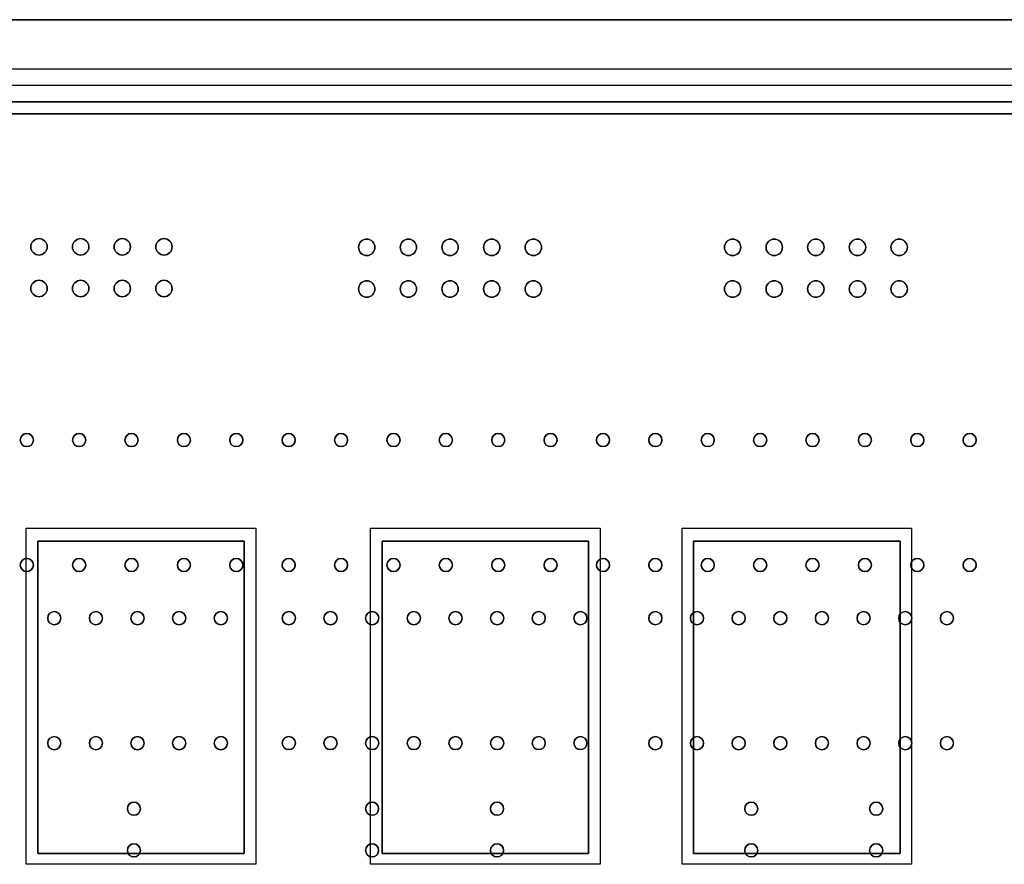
# Model space of a CAD drawing. Header units: millimetres. Extents: x -49 to 145, y -75 to 10.
# Tile 4 of 7: x 35 to 95, y -42 to 10. Entities that reach past the tile are written whole.
import ezdxf

# ---------------------------------------------------------------- set-up
doc = ezdxf.new("R2010")
doc.units = ezdxf.units.MM
doc.header["$MEASUREMENT"] = 0
for name, color, linetype in [('Reloj carcasa v10_Sketch1', 7, 'Continuous'), ('Reloj carcasa v10_Sketch12', 7, 'Continuous'), ('Reloj carcasa v10_Sketch15', 7, 'Continuous'), ('Reloj carcasa v10_Sketch16', 7, 'Continuous'), ('Reloj carcasa v10_Sketch17', 7, 'Continuous'), ('Reloj carcasa v10_Sketch18', 7, 'Continuous'), ('Reloj carcasa v10_Sketch2', 7, 'Continuous'), ('Reloj carcasa v10_Sketch23', 7, 'Continuous'), ('Reloj carcasa v10_Sketch3', 7, 'Continuous'), ('Reloj carcasa v10_Sketch4', 7, 'Continuous'), ('Reloj carcasa v10_Sketch5', 7, 'Continuous'), ('Reloj carcasa v10_Sketch6', 7, 'Continuous'), ('Reloj carcasa v10_Sketch7', 7, 'Continuous'), ('Reloj carcasa v10_Sketch8', 7, 'Continuous')]:
    doc.layers.add(name, color=color, linetype=linetype)

msp = doc.modelspace()

# ---------------------------------------------------------------- linework, layer by layer
at = {"layer": 'Reloj carcasa v10_Sketch1'}
msp.add_line((0, 10), (145, 10), dxfattribs=at)
at = {"layer": 'Reloj carcasa v10_Sketch12'}
msp.add_line((139.76, 4.26, 1.51), (4.94, 4.26, 1.51), dxfattribs=at)
for centre, radius in [((36.28, -3.85, 1.51), 0.5), ((38.82, -3.85, 1.51), 0.5), ((41.36, -3.85, 1.51), 0.5), ((43.9, -3.85, 1.51), 0.5), ((56.27, -3.88, 1.51), 0.5), ((58.81, -3.88, 1.51), 0.5), ((61.35, -3.88, 1.51), 0.5), ((63.89, -3.88, 1.51), 0.5), ((66.43, -3.88, 1.51), 0.5), ((78.58, -3.88, 1.51), 0.5), ((81.12, -3.88, 1.51), 0.5), ((83.66, -3.88, 1.51), 0.5), ((86.2, -3.88, 1.51), 0.5), ((88.74, -3.88, 1.51), 0.5), ((36.28, -6.39, 1.51), 0.5), ((38.82, -6.39, 1.51), 0.5), ((41.36, -6.39, 1.51), 0.5), ((43.9, -6.39, 1.51), 0.5), ((56.27, -6.42, 1.51), 0.5), ((58.81, -6.42, 1.51), 0.5), ((61.35, -6.42, 1.51), 0.5), ((63.89, -6.42, 1.51), 0.5), ((66.43, -6.42, 1.51), 0.5), ((78.58, -6.42, 1.51), 0.5), ((81.12, -6.42, 1.51), 0.5), ((83.66, -6.42, 1.51), 0.5), ((86.2, -6.42, 1.51), 0.5), ((88.74, -6.42, 1.51), 0.5), ((35.534, -15.63, 1.51), 0.4), ((38.729, -15.63, 1.51), 0.4), ((41.924, -15.63, 1.51), 0.4), ((45.119, -15.63, 1.51), 0.4), ((48.313, -15.63, 1.51), 0.4), ((51.508, -15.63, 1.51), 0.4), ((54.703, -15.63, 1.51), 0.4), ((57.898, -15.63, 1.51), 0.4), ((61.093, -15.63, 1.51), 0.4), ((64.288, -15.63, 1.51), 0.4), ((67.483, -15.63, 1.51), 0.4), ((70.678, -15.63, 1.51), 0.4), ((73.872, -15.63, 1.51), 0.4), ((77.067, -15.63, 1.51), 0.4), ((80.262, -15.63, 1.51), 0.4), ((83.457, -15.63, 1.51), 0.4), ((86.652, -15.63, 1.51), 0.4), ((89.847, -15.63, 1.51), 0.4), ((93.042, -15.63, 1.51), 0.4), ((35.534, -23.25, 1.51), 0.4), ((38.729, -23.25, 1.51), 0.4), ((41.924, -23.25, 1.51), 0.4), ((45.119, -23.25, 1.51), 0.4), ((48.313, -23.25, 1.51), 0.4), ((51.508, -23.25, 1.51), 0.4), ((54.703, -23.25, 1.51), 0.4), ((57.898, -23.25, 1.51), 0.4), ((61.093, -23.25, 1.51), 0.4), ((64.288, -23.25, 1.51), 0.4), ((67.483, -23.25, 1.51), 0.4), ((70.678, -23.25, 1.51), 0.4), ((73.872, -23.25, 1.51), 0.4), ((77.067, -23.25, 1.51), 0.4), ((80.262, -23.25, 1.51), 0.4), ((83.457, -23.25, 1.51), 0.4), ((86.652, -23.25, 1.51), 0.4), ((89.847, -23.25, 1.51), 0.4), ((93.042, -23.25, 1.51), 0.4), ((37.21, -26.495, 1.51), 0.4), ((39.75, -26.495, 1.51), 0.4), ((42.29, -26.495, 1.51), 0.4), ((44.83, -26.495, 1.51), 0.4), ((47.37, -26.495, 1.51), 0.4), ((51.52, -26.49, 1.51), 0.4), ((54.06, -26.49, 1.51), 0.4), ((56.6, -26.49, 1.51), 0.4), ((59.14, -26.49, 1.51), 0.4), ((61.68, -26.49, 1.51), 0.4), ((64.22, -26.49, 1.51), 0.4), ((66.76, -26.49, 1.51), 0.4), ((69.3, -26.49, 1.51), 0.4), ((73.872, -26.495, 1.51), 0.4), ((76.412, -26.495, 1.51), 0.4), ((78.952, -26.495, 1.51), 0.4), ((81.492, -26.495, 1.51), 0.4), ((84.032, -26.495, 1.51), 0.4), ((86.572, -26.495, 1.51), 0.4), ((89.112, -26.495, 1.51), 0.4), ((91.652, -26.495, 1.51), 0.4), ((37.21, -34.115, 1.51), 0.4), ((39.75, -34.115, 1.51), 0.4), ((42.29, -34.115, 1.51), 0.4), ((44.83, -34.115, 1.51), 0.4), ((47.37, -34.115, 1.51), 0.4), ((51.52, -34.11, 1.51), 0.4), ((54.06, -34.11, 1.51), 0.4), ((56.6, -34.11, 1.51), 0.4), ((59.14, -34.11, 1.51), 0.4), ((61.68, -34.11, 1.51), 0.4), ((64.22, -34.11, 1.51), 0.4), ((66.76, -34.11, 1.51), 0.4), ((69.3, -34.11, 1.51), 0.4), ((73.872, -34.115, 1.51), 0.4), ((76.412, -34.115, 1.51), 0.4), ((78.952, -34.115, 1.51), 0.4), ((81.492, -34.115, 1.51), 0.4), ((84.032, -34.115, 1.51), 0.4), ((86.572, -34.115, 1.51), 0.4), ((89.112, -34.115, 1.51), 0.4), ((91.652, -34.115, 1.51), 0.4), ((42.07, -38.11, 1.51), 0.4), ((56.595, -38.11, 1.51), 0.4), ((64.215, -38.11, 1.51), 0.4), ((79.72, -38.11, 1.51), 0.4), ((87.34, -38.11, 1.51), 0.4), ((42.07, -40.65, 1.51), 0.4), ((56.595, -40.65, 1.51), 0.4), ((64.215, -40.65, 1.51), 0.4), ((79.72, -40.65, 1.51), 0.4), ((87.34, -40.65, 1.51), 0.4)]:
    msp.add_circle(centre, radius, dxfattribs=at)
at = {"layer": 'Reloj carcasa v10_Sketch15'}
for p, q in [((0, 10, -2), (145, 10, -2)), ((141.5, 5, -2), (4.5, 5, -2))]:
    msp.add_line(p, q, dxfattribs=at)
at = {"layer": 'Reloj carcasa v10_Sketch16'}
msp.add_line((0, 10, -2), (145, 10, -2), dxfattribs=at)
at = {"layer": 'Reloj carcasa v10_Sketch17'}
msp.add_line((0, 10, -5), (145, 10, -5), dxfattribs=at)
at = {"layer": 'Reloj carcasa v10_Sketch18'}
msp.add_line((0, 10, -5), (145, 10, -5), dxfattribs=at)
at = {"layer": 'Reloj carcasa v10_Sketch2'}
for p, q in [((0, 10, -2), (145, 10, -2)), ((145, 10, -2), (0, 10, -2)), ((4.5, 5, -2), (141.5, 5, -2))]:
    msp.add_line(p, q, dxfattribs=at)
at = {"layer": 'Reloj carcasa v10_Sketch23'}
for p, q in [((0, 10, -2), (145, 10, -2)), ((117.5, 5, -2), (27.5, 5, -2))]:
    msp.add_line(p, q, dxfattribs=at)
at = {"layer": 'Reloj carcasa v10_Sketch3'}
for p, q in [((0, 10, 33), (145, 10, 33)), ((145, 10, 33), (0, 10, 33)), ((4.5, 5, 33), (141.5, 5, 33)), ((36.2, -21.8, 33), (48.8, -21.8, 33)), ((36.2, -40.85, 33), (36.2, -21.8, 33)), ((48.8, -21.8, 33), (48.8, -40.85, 33)), ((57.2, -40.85, 33), (57.2, -21.8, 33)), ((57.2, -21.8, 33), (69.8, -21.8, 33)), ((69.8, -21.8, 33), (69.8, -40.85, 33)), ((76.2, -21.8, 33), (88.8, -21.8, 33)), ((76.2, -40.85, 33), (76.2, -21.8, 33)), ((88.8, -21.8, 33), (88.8, -40.85, 33)), ((48.8, -40.85, 33), (36.2, -40.85, 33)), ((69.8, -40.85, 33), (57.2, -40.85, 33)), ((88.8, -40.85, 33), (76.2, -40.85, 33))]:
    msp.add_line(p, q, dxfattribs=at)
at = {"layer": 'Reloj carcasa v10_Sketch4'}
for p, q in [((145, 10, 38), (0, 10, 38)), ((3, 7, 38), (142, 7, 38)), ((36.2, -21.8, 38), (48.8, -21.8, 38)), ((36.2, -40.85, 38), (36.2, -21.8, 38)), ((48.8, -21.8, 38), (48.8, -40.85, 38)), ((57.2, -40.85, 38), (57.2, -21.8, 38)), ((57.2, -21.8, 38), (69.8, -21.8, 38)), ((69.8, -21.8, 38), (69.8, -40.85, 38)), ((76.2, -21.8, 38), (88.8, -21.8, 38)), ((76.2, -40.85, 38), (76.2, -21.8, 38)), ((88.8, -21.8, 38), (88.8, -40.85, 38)), ((48.8, -40.85, 38), (36.2, -40.85, 38)), ((69.8, -40.85, 38), (57.2, -40.85, 38)), ((88.8, -40.85, 38), (76.2, -40.85, 38))]:
    msp.add_line(p, q, dxfattribs=at)
at = {"layer": 'Reloj carcasa v10_Sketch5'}
for p, q in [((145, 10, 38), (0, 10, 38)), ((36.2, -40.85, 38), (36.2, -21.8, 38)), ((36.2, -21.8, 38), (48.8, -21.8, 38)), ((48.8, -21.8, 38), (48.8, -40.85, 38)), ((57.2, -40.85, 38), (57.2, -21.8, 38)), ((57.2, -21.8, 38), (69.8, -21.8, 38)), ((69.8, -21.8, 38), (69.8, -40.85, 38)), ((76.2, -40.85, 38), (76.2, -21.8, 38)), ((76.2, -21.8, 38), (88.8, -21.8, 38)), ((88.8, -21.8, 38), (88.8, -40.85, 38)), ((48.8, -40.85, 38), (36.2, -40.85, 38)), ((69.8, -40.85, 38), (57.2, -40.85, 38)), ((88.8, -40.85, 38), (76.2, -40.85, 38))]:
    msp.add_line(p, q, dxfattribs=at)
at = {"layer": 'Reloj carcasa v10_Sketch6'}
for p, q in [((145, 10, 38), (0, 10, 38)), ((0, 10, 38), (145, 10, 38)), ((4, 6, 38), (141, 6, 38)), ((35.5, -21, 38), (49.5, -21, 38)), ((35.5, -41.5, 38), (35.5, -21, 38)), ((49.5, -21, 38), (49.5, -41.5, 38)), ((56.5, -21, 38), (70.5, -21, 38)), ((56.5, -41.5, 38), (56.5, -21, 38)), ((70.5, -21, 38), (70.5, -41.5, 38)), ((75.5, -41.5, 38), (75.5, -21, 38)), ((75.5, -21, 38), (89.5, -21, 38)), ((89.5, -21, 38), (89.5, -41.5, 38)), ((36.2, -21.8, 38), (48.8, -21.8, 38)), ((36.2, -40.85, 38), (36.2, -21.8, 38)), ((48.8, -21.8, 38), (48.8, -40.85, 38)), ((57.2, -21.8, 38), (69.8, -21.8, 38)), ((57.2, -40.85, 38), (57.2, -21.8, 38)), ((57.2, -21.8, 38), (69.8, -21.8, 38)), ((57.2, -40.85, 38), (57.2, -21.8, 38)), ((69.8, -21.8, 38), (69.8, -40.85, 38)), ((69.8, -21.8, 38), (69.8, -40.85, 38)), ((76.2, -21.8, 38), (88.8, -21.8, 38)), ((76.2, -40.85, 38), (76.2, -21.8, 38)), ((76.2, -40.85, 38), (76.2, -21.8, 38)), ((76.2, -21.8, 38), (88.8, -21.8, 38)), ((88.8, -21.8, 38), (88.8, -40.85, 38)), ((88.8, -21.8, 38), (88.8, -40.85, 38)), ((48.8, -40.85, 38), (36.2, -40.85, 38)), ((69.8, -40.85, 38), (57.2, -40.85, 38)), ((69.8, -40.85, 38), (57.2, -40.85, 38)), ((88.8, -40.85, 38), (76.2, -40.85, 38)), ((88.8, -40.85, 38), (76.2, -40.85, 38)), ((49.5, -41.5, 38), (35.5, -41.5, 38)), ((70.5, -41.5, 38), (56.5, -41.5, 38)), ((89.5, -41.5, 38), (75.5, -41.5, 38))]:
    msp.add_line(p, q, dxfattribs=at)
at = {"layer": 'Reloj carcasa v10_Sketch7'}
for p, q in [((4.5, 5, 33), (141.5, 5, 33)), ((48.8, -21.8, 33), (36.2, -21.8, 33)), ((36.2, -21.8, 33), (36.2, -40.85, 33)), ((48.8, -40.85, 33), (48.8, -21.8, 33)), ((57.2, -21.8, 33), (57.2, -40.85, 33)), ((69.8, -21.8, 33), (57.2, -21.8, 33)), ((69.8, -40.85, 33), (69.8, -21.8, 33)), ((76.2, -21.8, 33), (76.2, -40.85, 33)), ((88.8, -21.8, 33), (76.2, -21.8, 33)), ((88.8, -40.85, 33), (88.8, -21.8, 33)), ((36.2, -40.85, 33), (48.8, -40.85, 33)), ((57.2, -40.85, 33), (69.8, -40.85, 33)), ((76.2, -40.85, 33), (88.8, -40.85, 33))]:
    msp.add_line(p, q, dxfattribs=at)
at = {"layer": 'Reloj carcasa v10_Sketch8'}
msp.add_line((4.94, 4.26), (139.76, 4.26), dxfattribs=at)
at = {"layer": 'Reloj carcasa v10_Sketch8', "extrusion": (0, 0, -1)}
for centre, radius in [((-36.28, -3.85), 0.5), ((-38.82, -3.85), 0.5), ((-41.36, -3.85), 0.5), ((-43.9, -3.85), 0.5), ((-56.27, -3.88), 0.5), ((-58.81, -3.88), 0.5), ((-61.35, -3.88), 0.5), ((-63.89, -3.88), 0.5), ((-66.43, -3.88), 0.5), ((-78.58, -3.88), 0.5), ((-81.12, -3.88), 0.5), ((-83.66, -3.88), 0.5), ((-86.2, -3.88), 0.5), ((-88.74, -3.88), 0.5), ((-36.28, -6.39), 0.5), ((-38.82, -6.39), 0.5), ((-41.36, -6.39), 0.5), ((-43.9, -6.39), 0.5), ((-56.27, -6.42), 0.5), ((-58.81, -6.42), 0.5), ((-61.35, -6.42), 0.5), ((-63.89, -6.42), 0.5), ((-66.43, -6.42), 0.5), ((-78.58, -6.42), 0.5), ((-81.12, -6.42), 0.5), ((-83.66, -6.42), 0.5), ((-86.2, -6.42), 0.5), ((-88.74, -6.42), 0.5), ((-35.534, -15.63), 0.4), ((-38.729, -15.63), 0.4), ((-41.924, -15.63), 0.4), ((-45.119, -15.63), 0.4), ((-48.313, -15.63), 0.4), ((-51.508, -15.63), 0.4), ((-54.703, -15.63), 0.4), ((-57.898, -15.63), 0.4), ((-61.093, -15.63), 0.4), ((-64.288, -15.63), 0.4), ((-67.483, -15.63), 0.4), ((-70.678, -15.63), 0.4), ((-73.872, -15.63), 0.4), ((-77.067, -15.63), 0.4), ((-80.262, -15.63), 0.4), ((-83.457, -15.63), 0.4), ((-86.652, -15.63), 0.4), ((-89.847, -15.63), 0.4), ((-93.042, -15.63), 0.4), ((-35.534, -23.25), 0.4), ((-38.729, -23.25), 0.4), ((-41.924, -23.25), 0.4), ((-45.119, -23.25), 0.4), ((-48.313, -23.25), 0.4), ((-51.508, -23.25), 0.4), ((-54.703, -23.25), 0.4), ((-57.898, -23.25), 0.4), ((-61.093, -23.25), 0.4), ((-64.288, -23.25), 0.4), ((-67.483, -23.25), 0.4), ((-70.678, -23.25), 0.4), ((-73.872, -23.25), 0.4), ((-77.067, -23.25), 0.4), ((-80.262, -23.25), 0.4), ((-83.457, -23.25), 0.4), ((-86.652, -23.25), 0.4), ((-89.847, -23.25), 0.4), ((-93.042, -23.25), 0.4), ((-37.21, -26.495), 0.4), ((-39.75, -26.495), 0.4), ((-42.29, -26.495), 0.4), ((-44.83, -26.495), 0.4), ((-47.37, -26.495), 0.4), ((-51.52, -26.49), 0.4), ((-54.06, -26.49), 0.4), ((-56.6, -26.49), 0.4), ((-59.14, -26.49), 0.4), ((-61.68, -26.49), 0.4), ((-64.22, -26.49), 0.4), ((-66.76, -26.49), 0.4), ((-69.3, -26.49), 0.4), ((-73.872, -26.495), 0.4), ((-76.412, -26.495), 0.4), ((-78.952, -26.495), 0.4), ((-81.492, -26.495), 0.4), ((-84.032, -26.495), 0.4), ((-86.572, -26.495), 0.4), ((-89.112, -26.495), 0.4), ((-91.652, -26.495), 0.4), ((-37.21, -34.115), 0.4), ((-39.75, -34.115), 0.4), ((-42.29, -34.115), 0.4), ((-44.83, -34.115), 0.4), ((-47.37, -34.115), 0.4), ((-51.52, -34.11), 0.4), ((-54.06, -34.11), 0.4), ((-56.6, -34.11), 0.4), ((-59.14, -34.11), 0.4), ((-61.68, -34.11), 0.4), ((-64.22, -34.11), 0.4), ((-66.76, -34.11), 0.4), ((-69.3, -34.11), 0.4), ((-73.872, -34.115), 0.4), ((-76.412, -34.115), 0.4), ((-78.952, -34.115), 0.4), ((-81.492, -34.115), 0.4), ((-84.032, -34.115), 0.4), ((-86.572, -34.115), 0.4), ((-89.112, -34.115), 0.4), ((-91.652, -34.115), 0.4), ((-42.07, -38.11), 0.4), ((-56.595, -38.11), 0.4), ((-64.215, -38.11), 0.4), ((-79.72, -38.11), 0.4), ((-87.34, -38.11), 0.4), ((-42.07, -40.65), 0.4), ((-56.595, -40.65), 0.4), ((-64.215, -40.65), 0.4), ((-79.72, -40.65), 0.4), ((-87.34, -40.65), 0.4)]:
    msp.add_circle(centre, radius, dxfattribs=at)

doc.saveas('drawing.dxf')
